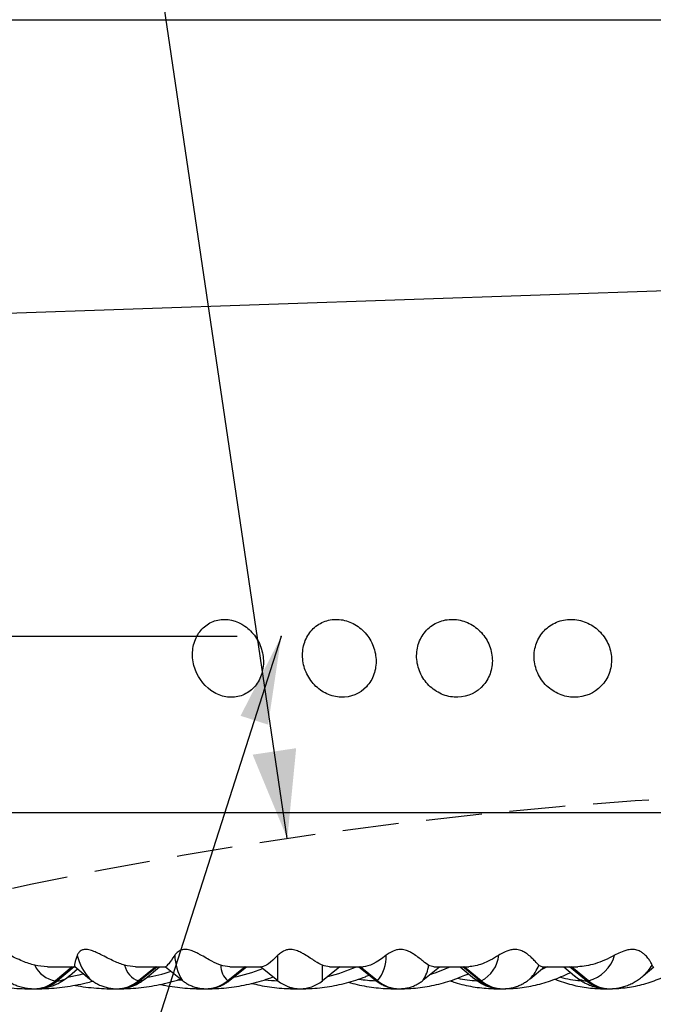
# Model space of a CAD drawing. Header units: millimetres. Extents: x 10 to 412, y 8 to 584.
# Tile 63 of 83: x 307 to 321, y 324 to 346. Entities that reach past the tile are written whole.
import ezdxf

# ---------------------------------------------------------------- set-up
doc = ezdxf.new("R2010")
doc.units = ezdxf.units.MM
doc.header["$PDSIZE"] = -1
doc.linetypes.add('HIDDEN', pattern=[1.905, 1.27, -0.635])
for name, color, linetype in [('DETAIL', 3, 'Continuous'), ('DIMENSIONS', 2, 'Continuous'), ('HIDDEN', 3, 'HIDDEN'), ('TEXT', 2, 'Continuous')]:
    doc.layers.add(name, color=color, linetype=linetype)
doc.layers.add('OUTLINE', color=7, linetype='Continuous', lineweight=25)
doc.styles.add('SLDTEXTSTYLE0', font='TXT', dxfattribs={"width": 0.75})
doc.dimstyles.new('SLDDIMSTYLE1', dxfattribs={"dimtxt": 3.5, "dimasz": 2, "dimexe": 0, "dimexo": 0.0625, "dimgap": 0.875, "dimtad": 1, "dimrnd": 1e-09, "dimzin": 12, "dimdsep": 46, "dimtxsty": 'SLDTEXTSTYLE0', "dimsah": 1, "dimcen": 0, "dimadec": 0, "dimazin": 3, "dimtfac": 1, "dimtofl": 0, "dimtmove": 0, "dimatfit": 3, "dimfxl": 0, "dimfrac": 2, "dimtolj": 1, "dimtzin": 12, "dimarcsym": 0})
doc.dimstyles.new('SLDDIMSTYLE10', dxfattribs={"dimtxt": 3.5, "dimasz": 2, "dimexe": 0, "dimexo": 0.0625, "dimgap": 0.875, "dimtad": 1, "dimrnd": 1e-09, "dimzin": 12, "dimdsep": 46, "dimtxsty": 'SLDTEXTSTYLE0', "dimsah": 1, "dimcen": 0.09, "dimadec": 0, "dimazin": 3, "dimtol": 1, "dimtp": 1.4, "dimtm": 1.4, "dimtfac": 1, "dimtofl": 0, "dimtmove": 0, "dimatfit": 3, "dimfxl": 0, "dimfrac": 2, "dimtolj": 1, "dimarcsym": 0})
doc.dimstyles.new('SLDDIMSTYLE12', dxfattribs={"dimtxt": 0.18, "dimasz": 2, "dimexe": 0, "dimexo": 0.0625, "dimgap": 0, "dimtad": 0, "dimtih": 1, "dimtoh": 1, "dimdec": 0, "dimrnd": 1e-09, "dimzin": 0, "dimdsep": 46, "dimtxsty": 'Standard', "dimsah": 1, "dimcen": 0.09, "dimadec": 0, "dimazin": 0, "dimtfac": 2, "dimtdec": 0, "dimtofl": 0, "dimtmove": 0, "dimatfit": 3, "dimfxl": 0, "dimfrac": 2, "dimtolj": 1, "dimtzin": 0, "dimarcsym": 0})
doc.dimstyles.new('SLDDIMSTYLE4', dxfattribs={"dimtxt": 3.5, "dimasz": 2, "dimexe": 0, "dimexo": 0.0625, "dimgap": 0.875, "dimtad": 1, "dimrnd": 1e-09, "dimzin": 12, "dimdsep": 46, "dimtxsty": 'SLDTEXTSTYLE0', "dimsah": 1, "dimcen": 0.09, "dimadec": 0, "dimazin": 3, "dimtol": 1, "dimtp": 1.5, "dimtm": 1.5, "dimtfac": 1, "dimtofl": 0, "dimtmove": 0, "dimatfit": 3, "dimfxl": 0, "dimfrac": 2, "dimtolj": 1, "dimarcsym": 0})
doc.dimstyles.new('SLDDIMSTYLE8', dxfattribs={"dimtxt": 3.5, "dimasz": 2, "dimexe": 0, "dimexo": 0.0625, "dimgap": 0.875, "dimtad": 1, "dimrnd": 1e-09, "dimzin": 12, "dimdsep": 46, "dimtxsty": 'SLDTEXTSTYLE0', "dimsah": 1, "dimcen": 0.09, "dimadec": 0, "dimazin": 3, "dimtfac": 1, "dimtofl": 0, "dimtmove": 0, "dimatfit": 3, "dimfxl": 0, "dimfrac": 2, "dimtolj": 1, "dimtzin": 12, "dimarcsym": 0})
doc.dimstyles.new('SLDDIMSTYLE9', dxfattribs={"dimtxt": 3.5, "dimasz": 2, "dimexe": 0, "dimexo": 0.0625, "dimgap": 0.875, "dimtad": 1, "dimrnd": 1e-09, "dimzin": 12, "dimdsep": 46, "dimtxsty": 'SLDTEXTSTYLE0', "dimsah": 1, "dimcen": 0, "dimadec": 0, "dimazin": 3, "dimtfac": 1, "dimtofl": 0, "dimtmove": 0, "dimatfit": 3, "dimfxl": 0, "dimfrac": 2, "dimtolj": 1, "dimtzin": 12, "dimarcsym": 0})

# ---------------------------------------------------------------- blocks, each defined once
blk = doc.blocks.new('_D_1')
at = {"layer": 'DIMENSIONS'}
blk.add_line((312.899, 327.714), (304.925, 381.509), dxfattribs=at)
blk.add_solid([(312.899, 327.714), (313.1, 329.766), (312.111, 329.619)], dxfattribs=at)
at = {"layer": 'DIMENSIONS', "char_height": 3.5, "attachment_point": 1, "rotation": 278.4315, "style": 'SLDTEXTSTYLE0'}
for s, insert in [('R', (309.62, 380.601)), ('100,95', (310.035, 377.798))]:
    blk.add_mtext(s, dxfattribs=dict(at, insert=insert))
blk = doc.blocks.new('_D_4')
at = {"layer": 'DIMENSIONS'}
for p, q in [((316.213, 571.805), (257.7, 571.805)), ((259.7, 324.805), (259.7, 571.805)), ((297.725, 324.805), (257.7, 324.805))]:
    blk.add_line(p, q, dxfattribs=at)
for points in [[(259.7, 571.805), (259.2, 569.805), (260.2, 569.805)], [(259.7, 324.805), (260.2, 326.805), (259.2, 326.805)]]:
    blk.add_solid(points, dxfattribs=at)
at = {"layer": 'DIMENSIONS', "attachment_point": 1, "rotation": 90, "style": 'SLDTEXTSTYLE0'}
for s, insert, char_height in [('±1,50', (256.2, 448.683), 2.5), ('247', (255.188, 439.632), 3.5)]:
    blk.add_mtext(s, dxfattribs=dict(at, insert=insert, char_height=char_height))
blk = doc.blocks.new('_D_19')
at = {"layer": 'DIMENSIONS'}
for p, q in [((311.761, 332.305), (267.15, 332.305)), ((269.15, 324.805), (269.15, 332.305)), ((297.725, 324.805), (267.15, 324.805)), ((269.15, 324.805), (269.15, 316.6))]:
    blk.add_line(p, q, dxfattribs=at)
for points in [[(269.15, 332.305), (268.65, 330.305), (269.65, 330.305)], [(269.15, 324.805), (269.65, 326.805), (268.65, 326.805)]]:
    blk.add_solid(points, dxfattribs=at)
at = {"layer": 'DIMENSIONS', "insert": (264.638, 316.6), "char_height": 3.5, "attachment_point": 1, "rotation": 90, "style": 'SLDTEXTSTYLE0'}
blk.add_mtext('7,5', dxfattribs=at)
blk = doc.blocks.new('_D_32')
at = {"layer": 'DIMENSIONS'}
for q in [(340.05, 340.805), (281.446, 338.767)]:
    blk.add_line((292.079, 339.137), q, dxfattribs=at)
blk.add_solid([(292.079, 339.137), (290.063, 339.567), (290.098, 338.568)], dxfattribs=at)
at = {"layer": 'DIMENSIONS', "insert": (281.289, 343.273), "char_height": 3.5, "attachment_point": 1, "rotation": 1.9917, "style": 'SLDTEXTSTYLE0'}
blk.add_mtext('R48', dxfattribs=at)
blk = doc.blocks.new('_D_34')
at = {"layer": 'DIMENSIONS'}
for p, q in [((297.725, 327.805), (297.725, 305.606)), ((357.675, 327.805), (357.675, 305.606)), ((357.675, 307.606), (297.725, 307.606))]:
    blk.add_line(p, q, dxfattribs=at)
for points in [[(297.725, 307.606), (299.725, 307.106), (299.725, 308.106)], [(357.675, 307.606), (355.675, 308.106), (355.675, 307.106)]]:
    blk.add_solid(points, dxfattribs=at)
at = {"layer": 'DIMENSIONS', "char_height": 3.5, "attachment_point": 1, "style": 'SLDTEXTSTYLE0'}
for s, insert in [('%%c', (319.242, 312.118)), ('59,95', (324.521, 312.171))]:
    blk.add_mtext(s, dxfattribs=dict(at, insert=insert))
blk = doc.blocks.new('_D_40')
at = {"layer": 'DIMENSIONS'}
for p, q in [((292.05, 339.805), (292.05, 299.372)), ((363.35, 339.805), (363.35, 299.372)), ((363.35, 301.372), (292.05, 301.372))]:
    blk.add_line(p, q, dxfattribs=at)
for points in [[(292.05, 301.372), (294.05, 300.872), (294.05, 301.872)], [(363.35, 301.372), (361.35, 301.872), (361.35, 300.872)]]:
    blk.add_solid(points, dxfattribs=at)
at = {"layer": 'DIMENSIONS', "attachment_point": 1, "style": 'SLDTEXTSTYLE0'}
for s, insert, char_height in [('%%c', (315.741, 305.884), 3.5), ('71,3', (321.02, 305.937), 3.5), ('±1,40', (331.364, 304.926), 2.5)]:
    blk.add_mtext(s, dxfattribs=dict(at, insert=insert, char_height=char_height))

msp = doc.modelspace()

# ---------------------------------------------------------------- linework, layer by layer
msp.add_point((312.76119, 332.30517))
at = {"layer": 'DETAIL'}
for p, q in [((292.05013, 346.30517), (363.35013, 346.30517)), ((312.6867, 324.48392), (312.6867, 325.06514)), ((308.01251, 324.80517), (307.63003, 324.48392)), ((308.05951, 324.80517), (307.67703, 324.48392)), ((309.90833, 324.80517), (309.51837, 324.48392)), ((309.93986, 324.80517), (309.5499, 324.48392)), ((311.93955, 324.80517), (311.54508, 324.48392)), ((311.95538, 324.80517), (311.56091, 324.48392)), ((313.69475, 324.48392), (313.69475, 324.83969)), ((314.93096, 324.48392), (314.53649, 324.80517)), ((314.94678, 324.48392), (314.55232, 324.80517)), ((317.2724, 324.48392), (316.88245, 324.80517)), ((317.30393, 324.48392), (316.91398, 324.80517)), ((319.69321, 324.48392), (319.31073, 324.80517)), ((319.7402, 324.48392), (319.35772, 324.80517)), ((307.67703, 324.48392), (307.63003, 324.48392)), ((309.5499, 324.48392), (309.51837, 324.48392)), ((311.56091, 324.48392), (311.54508, 324.48392)), ((314.93096, 324.48392), (314.94678, 324.48392)), ((317.2724, 324.48392), (317.30393, 324.48392)), ((319.69321, 324.48392), (319.7402, 324.48392)), ((313.2118, 324.30545), (313.22237, 324.30517)), ((320.06858, 324.30558), (320.08693, 324.30517))]:
    msp.add_line(p, q, dxfattribs=at)
at = {"layer": 'DETAIL', "flags": 128}
for points in [[(318.80471, 324.80517), (318.74168, 324.77439), (318.66197, 324.73787)], [(308.27374, 324.64348), (308.159, 324.61374), (307.90594, 324.55932)], [(310.51286, 324.48888), (310.50007, 324.48954), (310.40142, 324.49604)], [(311.59074, 324.49608), (311.58533, 324.49206), (311.56091, 324.48392)], [(314.90113, 324.49608), (314.9058, 324.49256), (314.93096, 324.48392)], [(307.01177, 324.31296), (307.01246, 324.31259), (307.0406, 324.30517)], [(308.8645, 324.31674), (308.87369, 324.31259), (308.91087, 324.30517)], [(310.8521, 324.32354), (310.8782, 324.31259), (310.92414, 324.30517)], [(315.20005, 324.33178), (315.25506, 324.31259), (315.31742, 324.30517)]]:
    msp.add_lwpolyline(points, dxfattribs=at)
at = {"layer": 'DETAIL'}
for centre, radius, start, end in [((309.34301, 325.36311), 1.25186, 193.769703, 221.437183), ((311.56852, 325.12193), 1.22898, 182.648327, 210.595573), ((314.27298, 325.04082), 0.87415, 320.426102, 1.59425), ((316.97343, 325.13775), 0.73262, 296.815955, 354.311883), ((319.52689, 325.29602), 0.83965, 284.7176, 344.039587), ((307.72691, 325.10097), 0.62461, 204.728284, 261.077333), ((309.66847, 324.93499), 0.47539, 191.565267, 251.59455), ((311.85111, 324.83335), 0.46449, 179.21823, 228.78844), ((312.93951, 328.24328), 3.76294, 283.511948, 293.981889), ((315.33199, 324.93446), 0.78319, 325.988574, 353.049578), ((315.12194, 327.93814), 3.46181, 287.217988, 295.175557), ((317.81377, 325.13432), 0.85116, 315.212071, 339.747833), ((320.27834, 325.38736), 1.05869, 311.928729, 328.847961), ((307.6576, 324.9064), 0.42293, 272.632814, 313.419203), ((308.90021, 328.79273), 4.30965, 280.678076, 288.365618), ((310.8598, 328.52981), 4.04749, 281.628641, 291.482734), ((319.71345, 324.90832), 0.42488, 226.678698, 267.269144), ((307.14179, 325.06131), 0.75614, 270.085757, 310.217709), ((307.18866, 325.06165), 0.75649, 270.114547, 310.208201), ((309.02136, 325.08551), 0.78034, 270.025103, 309.562758), ((309.05287, 325.08557), 0.7804, 270.049127, 309.561203), ((309.53985, 324.67766), 0.194, 272.970744, 312.003235), ((311.04264, 325.10069), 0.79553, 269.942227, 309.16774), ((311.05864, 325.10019), 0.79503, 270.011802, 309.180467), ((312.81177, 328.08708), 3.60312, 263.326284, 267.965464), ((315.02883, 327.73081), 3.24691, 261.102098, 267.864946), ((315.43325, 325.10026), 0.79509, 230.821088, 269.986643), ((315.44921, 325.10064), 0.79547, 230.830878, 270.049387), ((317.34127, 327.33587), 2.85199, 258.463825, 267.268789), ((317.28289, 324.6787), 0.19506, 228.107355, 266.91898), ((317.76955, 325.08586), 0.78069, 230.44653, 269.94314), ((317.80094, 325.08547), 0.78031, 230.436346, 269.970383), ((319.73556, 326.94712), 2.46342, 255.109759, 265.850347), ((320.18183, 325.06234), 0.75718, 229.810854, 269.866362), ((320.22842, 325.06125), 0.75608, 229.780594, 269.904706), ((313.07032, 324.53657), 0.23147, 235.571483, 268.704336)]:
    msp.add_arc(centre, radius, start, end, dxfattribs=at)
at = {"layer": 'HIDDEN'}
msp.add_arc((327.70013, 227.85991), 100.94525, 74.2800963, 105.7199037, dxfattribs=at)
at = {"layer": 'OUTLINE'}
for p, q in [((293.70631, 328.30517), (361.69396, 328.30517)), ((307.44959, 324.80517), (308.08469, 324.80517)), ((308.07477, 324.80909), (308.40587, 324.5335)), ((309.45283, 324.80517), (310.1348, 324.80517)), ((309.66967, 324.5335), (309.99604, 324.80517)), ((310.13409, 324.80385), (310.51104, 324.49608)), ((311.59074, 324.49608), (311.96932, 324.80517)), ((311.59494, 324.80517), (312.3186, 324.80517)), ((312.6867, 324.48392), (312.29072, 324.80517)), ((314.09072, 324.80517), (313.69475, 324.48392)), ((313.85962, 324.80517), (314.61946, 324.80517)), ((314.52348, 324.80441), (314.90113, 324.49608)), ((315.98083, 324.49608), (316.35885, 324.80471)), ((316.22964, 324.80517), (317.01987, 324.80517)), ((316.82626, 324.80517), (317.15264, 324.5335)), ((318.41644, 324.5335), (318.74169, 324.80424)), ((318.68695, 324.80517), (319.50156, 324.80517)), ((319.1826, 324.80517), (319.42194, 324.59921)), ((320.98517, 324.59921), (321.22415, 324.80485)), ((307.94829, 324.59921), (308.13446, 324.75941)), ((307.95147, 324.60197), (307.94829, 324.59921)), ((319.41868, 324.60204), (319.42194, 324.59921)), ((308.40587, 324.5335), (308.40451, 324.53463)), ((307.0406, 324.30517), (307.14318, 324.30517)), ((307.14318, 324.30517), (307.19018, 324.30517)), ((307.19018, 324.30517), (307.21599, 324.30517)), ((308.91087, 324.30517), (309.022, 324.30517)), ((309.022, 324.30517), (309.05353, 324.30517)), ((309.05353, 324.30517), (309.0815, 324.30517)), ((310.92414, 324.30517), (311.04298, 324.30517)), ((311.04298, 324.30517), (311.0588, 324.30517)), ((311.0588, 324.30517), (311.08871, 324.30517)), ((313.06509, 324.30517), (313.22234, 324.30517)), ((315.31742, 324.30517), (315.43307, 324.30517)), ((315.43307, 324.30517), (315.44889, 324.30517)), ((315.44889, 324.30517), (315.46616, 324.30517)), ((317.66398, 324.30517), (317.76877, 324.30517)), ((317.76877, 324.30517), (317.8003, 324.30517)), ((317.8003, 324.30517), (317.80308, 324.30517)), ((320.08693, 324.30517), (320.18006, 324.30517)), ((320.18006, 324.30517), (320.22706, 324.30517))]:
    msp.add_line(p, q, dxfattribs=at)
at = {"layer": 'OUTLINE', "flags": 128}
msp.add_lwpolyline([(318.41644, 324.5335), (318.41761, 324.53448), (318.41786, 324.53469)], dxfattribs=at)
at = {"layer": 'OUTLINE'}
msp.add_arc((313.19072, 325.10517), 0.8, 230.947466, 309.052534, dxfattribs=at)
for points, knots in [([(312.25628, 331.30908), (312.30761, 331.40575), (312.3398, 331.51493), (312.36235, 331.74133), (312.35259, 331.8603), (312.29296, 332.087), (312.24255, 332.19701), (312.10989, 332.38982), (312.02724, 332.47371), (311.74851, 332.66861), (311.52386, 332.71836), (311.22126, 332.6536), (311.12628, 332.60943), (310.96315, 332.48334), (310.89398, 332.40034), (310.79348, 332.21007), (310.7611, 332.10078), (310.73855, 331.87453), (310.74801, 331.75612), (310.83722, 331.41371), (310.97957, 331.20543), (311.25678, 331.01032), (311.35912, 330.96448), (311.56734, 330.91775), (311.67462, 330.91677), (311.87557, 330.95954), (311.97136, 331.00376), (312.13532, 331.12984), (312.20495, 331.21242), (312.25628, 331.30908)], [0, 0, 0, 0, 0.0625, 0.0625, 0.125, 0.125, 0.1875, 0.1875, 0.25, 0.25, 0.375, 0.375, 0.4375, 0.4375, 0.5, 0.5, 0.5625, 0.5625, 0.625, 0.625, 0.75, 0.75, 0.8125, 0.8125, 0.875, 0.875, 0.9375, 0.9375, 1, 1, 1, 1]), ([(314.69658, 331.16247), (314.77096, 331.24247), (314.82797, 331.33785), (314.9023, 331.5496), (314.91876, 331.66497), (314.90809, 331.89617), (314.88067, 332.01342), (314.78713, 332.22906), (314.72009, 332.32962), (314.55813, 332.49738), (314.46245, 332.56572), (314.25631, 332.66053), (314.14729, 332.68682), (313.92749, 332.69393), (313.82072, 332.67461), (313.62324, 332.59292), (313.53391, 332.53061), (313.38757, 332.37294), (313.32991, 332.2765), (313.25633, 332.06641), (313.2397, 331.95058), (313.25016, 331.71951), (313.27713, 331.6026), (313.37059, 331.38547), (313.4363, 331.28594), (313.59948, 331.11583), (313.69414, 331.04811), (313.89981, 330.95307), (314.00971, 330.9267), (314.33542, 330.91601), (314.54782, 331.00246), (314.69658, 331.16247)], [0, 0, 0, 0, 0.0625, 0.0625, 0.125, 0.125, 0.1875, 0.1875, 0.25, 0.25, 0.3125, 0.3125, 0.375, 0.375, 0.4375, 0.4375, 0.5, 0.5, 0.5625, 0.5625, 0.625, 0.625, 0.6875, 0.6875, 0.75, 0.75, 0.8125, 0.8125, 0.875, 0.875, 1, 1, 1, 1]), ([(317.35712, 331.20095), (317.42988, 331.28607), (317.48416, 331.38548), (317.55108, 331.60275), (317.5629, 331.71955), (317.54186, 331.95071), (317.50863, 332.06651), (317.40341, 332.27662), (317.33038, 332.37306), (317.15719, 332.53072), (317.05623, 332.59301), (316.84093, 332.67467), (316.72809, 332.69396), (316.5025, 332.68678), (316.39388, 332.66045), (316.19492, 332.56562), (316.10599, 332.49727), (315.96272, 332.3295), (315.90774, 332.22894), (315.84138, 332.01333), (315.82934, 331.89603), (315.85009, 331.66493), (315.88282, 331.54946), (315.98807, 331.33782), (316.05975, 331.24235), (316.23442, 331.08245), (316.33438, 331.02075), (316.54933, 330.93889), (316.66315, 330.91961), (316.99754, 330.93014), (317.21158, 331.0307), (317.35712, 331.20095)], [0, 0, 0, 0, 0.0625, 0.0625, 0.125, 0.125, 0.1875, 0.1875, 0.25, 0.25, 0.3125, 0.3125, 0.375, 0.375, 0.4375, 0.4375, 0.5, 0.5, 0.5625, 0.5625, 0.625, 0.625, 0.6875, 0.6875, 0.75, 0.75, 0.8125, 0.8125, 0.875, 0.875, 1, 1, 1, 1]), ([(319.96916, 331.12091), (320.05594, 331.1946), (320.12599, 331.28485), (320.22648, 331.48919), (320.25589, 331.60234), (320.26881, 331.83246), (320.25215, 331.95085), (320.17601, 332.17186), (320.11578, 332.27672), (319.96236, 332.45541), (319.86848, 332.53046), (319.66072, 332.64009), (319.54832, 332.6744), (319.3169, 332.69804), (319.20211, 332.68693), (318.98499, 332.62086), (318.88411, 332.56584), (318.71303, 332.42064), (318.64202, 332.32941), (318.54231, 332.12673), (318.51261, 332.01315), (318.49952, 331.78325), (318.51583, 331.66523), (318.59196, 331.44276), (318.65107, 331.339), (318.80583, 331.15785), (318.89886, 331.08345), (319.10632, 330.97356), (319.21968, 330.93908), (319.56253, 330.90382), (319.7956, 330.97351), (319.96916, 331.12091)], [0, 0, 0, 0, 0.0625, 0.0625, 0.125, 0.125, 0.1875, 0.1875, 0.25, 0.25, 0.3125, 0.3125, 0.375, 0.375, 0.4375, 0.4375, 0.5, 0.5, 0.5625, 0.5625, 0.625, 0.625, 0.6875, 0.6875, 0.75, 0.75, 0.8125, 0.8125, 0.875, 0.875, 1, 1, 1, 1]), ([(307.15958, 324.83969), (307.07357, 324.86071), (306.98055, 324.89197), (306.8303, 324.95332), (306.77826, 324.97621), (306.6676, 325.02698), (306.60904, 325.05498), (306.51416, 325.0989), (306.48128, 325.1139), (306.41026, 325.1441), (306.37213, 325.15936), (306.2928, 325.18466), (306.25116, 325.19401), (306.18458, 325.19806), (306.16014, 325.19368), (306.10477, 325.17324), (306.08899, 325.15175), (306.06737, 325.10871), (306.06331, 325.08658), (306.06236, 325.06513)], [0, 0, 0, 0, 0.25, 0.25, 0.375, 0.375, 0.5, 0.5, 0.5625, 0.5625, 0.625, 0.625, 0.6875, 0.6875, 0.75, 0.75, 0.875, 0.875, 1, 1, 1, 1]), ([(308.12713, 325.06514), (308.1154, 325.03188), (308.0919, 324.96524), (308.07041, 324.8835), (308.06249, 324.82532), (308.074, 324.81686), (308.0785, 324.81355)], [0, 0, 0, 0, 0.23562879, 0.47213694, 0.79331749, 1, 1, 1, 1]), ([(309.20273, 324.83969), (309.12919, 324.86065), (309.04849, 324.89172), (308.91416, 324.95336), (308.86733, 324.97631), (308.76694, 325.02696), (308.71311, 325.05497), (308.62325, 325.09933), (308.59191, 325.11444), (308.52359, 325.14468), (308.48649, 325.1599), (308.40847, 325.1848), (308.36599, 325.19411), (308.29548, 325.19803), (308.26823, 325.19361), (308.20367, 325.17315), (308.18112, 325.15173), (308.14584, 325.10867), (308.13494, 325.08655), (308.12713, 325.06513)], [0, 0, 0, 0, 0.25, 0.25, 0.375, 0.375, 0.5, 0.5, 0.5625, 0.5625, 0.625, 0.625, 0.6875, 0.6875, 0.75, 0.75, 0.875, 0.875, 1, 1, 1, 1]), ([(310.34085, 325.06513), (310.28441, 324.98246), (310.23824, 324.91803), (310.16899, 324.82921), (310.14604, 324.80517), (310.1348, 324.80517)], [0, 0, 0, 0, 0.5, 0.5, 1, 1, 1, 1]), ([(311.38666, 324.83969), (311.32588, 324.86065), (311.25886, 324.89118), (311.1425, 324.9526), (311.10082, 324.97582), (311.01089, 325.02664), (310.96282, 325.05431), (310.87946, 325.09882), (310.84992, 325.11406), (310.78562, 325.1441), (310.75023, 325.1593), (310.67208, 325.18472), (310.62957, 325.19395), (310.55537, 325.19808), (310.52486, 325.19366), (310.45172, 325.17346), (310.42184, 325.15172), (310.3734, 325.10893), (310.3556, 325.08673), (310.34085, 325.06513)], [0, 0, 0, 0, 0.25, 0.25, 0.375, 0.375, 0.5, 0.5, 0.5625, 0.5625, 0.625, 0.625, 0.6875, 0.6875, 0.75, 0.75, 0.875, 0.875, 1, 1, 1, 1]), ([(313.69475, 324.83969), (313.64646, 324.86097), (313.59177, 324.89195), (313.49433, 324.95319), (313.45927, 324.97608), (313.38068, 325.02699), (313.33737, 325.05511), (313.26124, 325.0996), (313.23388, 325.11487), (313.17324, 325.14491), (313.13953, 325.16002), (313.06293, 325.1852), (313.02046, 325.19421), (312.94313, 325.19799), (312.91078, 325.19347), (312.83002, 325.1732), (312.79386, 325.1516), (312.73267, 325.10894), (312.70816, 325.0867), (312.6867, 325.06513)], [0, 0, 0, 0, 0.25, 0.25, 0.375, 0.375, 0.5, 0.5, 0.5625, 0.5625, 0.625, 0.625, 0.6875, 0.6875, 0.75, 0.75, 0.875, 0.875, 1, 1, 1, 1]), ([(316.10942, 324.83969), (316.07518, 324.86082), (316.03339, 324.89211), (315.9548, 324.95364), (315.92594, 324.97655), (315.85979, 325.0272), (315.82238, 325.05527), (315.75452, 325.09954), (315.72991, 325.11467), (315.6733, 325.14491), (315.64128, 325.16005), (315.5682, 325.18485), (315.52488, 325.19415), (315.44568, 325.19801), (315.41077, 325.19357), (315.32145, 325.17315), (315.27927, 325.15151), (315.2054, 325.10867), (315.17468, 325.08657), (315.1468, 325.06513)], [0, 0, 0, 0, 0.25, 0.25, 0.375, 0.375, 0.5, 0.5, 0.5625, 0.5625, 0.625, 0.625, 0.6875, 0.6875, 0.75, 0.75, 0.875, 0.875, 1, 1, 1, 1]), ([(317.70244, 325.06513), (317.56985, 324.98205), (317.44616, 324.91771), (317.21835, 324.82925), (317.11363, 324.80517), (317.01987, 324.80517)], [0, 0, 0, 0, 0.5, 0.5, 1, 1, 1, 1]), ([(318.61231, 324.83969), (318.59205, 324.86079), (318.56412, 324.89207), (318.50562, 324.95335), (318.48336, 324.97614), (318.43024, 325.02637), (318.3998, 325.05383), (318.34019, 325.09843), (318.31814, 325.11371), (318.26644, 325.14408), (318.23719, 325.15911), (318.166, 325.18453), (318.12361, 325.1939), (318.04189, 325.1981), (318.00492, 325.19374), (317.90803, 325.17341), (317.86033, 325.15195), (317.7737, 325.10876), (317.73668, 325.08659), (317.70244, 325.06513)], [0, 0, 0, 0, 0.25, 0.25, 0.375, 0.375, 0.5, 0.5, 0.5625, 0.5625, 0.625, 0.625, 0.6875, 0.6875, 0.75, 0.75, 0.875, 0.875, 1, 1, 1, 1]), ([(320.33417, 325.06513), (320.17843, 324.98224), (320.03059, 324.91788), (319.7525, 324.82928), (319.62143, 324.80517), (319.50156, 324.80517)], [0, 0, 0, 0, 0.5, 0.5, 1, 1, 1, 1]), ([(321.18436, 324.83969), (321.17819, 324.86081), (321.16431, 324.8921), (321.126, 324.95344), (321.11032, 324.97626), (321.06995, 325.0266), (321.04561, 325.05421), (320.9948, 325.09884), (320.97558, 325.1141), (320.92926, 325.14432), (320.90238, 325.15932), (320.83452, 325.18466), (320.79285, 325.19398), (320.7101, 325.19808), (320.67146, 325.19369), (320.56835, 325.17332), (320.51526, 325.15187), (320.41738, 325.10873), (320.37446, 325.08658), (320.33417, 325.06513)], [0, 0, 0, 0, 0.25, 0.25, 0.375, 0.375, 0.5, 0.5, 0.5625, 0.5625, 0.625, 0.625, 0.6875, 0.6875, 0.75, 0.75, 0.875, 0.875, 1, 1, 1, 1]), ([(306.38461, 324.60049), (306.38913, 324.59631), (306.42169, 324.56619), (306.48887, 324.51681), (306.58531, 324.45467), (306.68619, 324.40323), (306.79388, 324.36053), (306.90823, 324.32879), (307.02642, 324.30877), (307.10506, 324.30634), (307.14318, 324.30517)], [0, 0, 0, 0, 0.024138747, 0.173901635, 0.31619638, 0.453000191, 0.585887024, 0.729256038, 0.868761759, 1, 1, 1, 1]), ([(307.19018, 324.30517), (307.23047, 324.30647), (307.30964, 324.30904), (307.4255, 324.32909), (307.53634, 324.35959), (307.64259, 324.40112), (307.7442, 324.4525), (307.84047, 324.51391), (307.91058, 324.56551), (307.94604, 324.59812), (307.95383, 324.60529)], [0, 0, 0, 0, 0.13744956, 0.27008468, 0.4027229, 0.53650959, 0.67273235, 0.81291773, 0.95887781, 1, 1, 1, 1]), ([(313.22234, 324.30517), (313.26638, 324.30561), (313.38517, 324.30679), (313.57847, 324.31923), (313.80149, 324.34564), (314.02297, 324.38486), (314.24243, 324.43638), (314.45903, 324.50101), (314.63063, 324.56034), (314.72836, 324.60225), (314.75638, 324.61426)], [0, 0, 0, 0, 0.08420029, 0.22710976, 0.37002348, 0.51297093, 0.65599425, 0.79912595, 0.94240412, 1, 1, 1, 1]), ([(315.46616, 324.30517), (315.5088, 324.30562), (315.62299, 324.30683), (315.80848, 324.31939), (316.02186, 324.34584), (316.23373, 324.38514), (316.44363, 324.43681), (316.65089, 324.50119), (316.84142, 324.57126), (316.96076, 324.62532), (317.01358, 324.64925)], [0, 0, 0, 0, 0.080539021, 0.215628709, 0.350721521, 0.485875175, 0.621151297, 0.756602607, 0.892283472, 1, 1, 1, 1]), ([(317.80308, 324.30517), (317.84423, 324.30563), (317.95332, 324.30688), (318.13012, 324.31956), (318.33271, 324.34617), (318.53383, 324.3855), (318.73296, 324.43737), (318.92982, 324.50131), (319.12333, 324.57869), (319.25714, 324.6379), (319.32491, 324.67454), (319.33075, 324.6777)], [0, 0, 0, 0, 0.07838138, 0.20780754, 0.33724254, 0.46677616, 0.59650536, 0.72651771, 0.85688998, 0.98768421, 1, 1, 1, 1]), ([(319.41645, 324.6056), (319.43453, 324.58968), (319.48084, 324.54889), (319.56342, 324.491), (319.66165, 324.43311), (319.76753, 324.38395), (319.88061, 324.34486), (320.00003, 324.31806), (320.10037, 324.30651), (320.16026, 324.3055), (320.18006, 324.30517)], [0, 0, 0, 0, 0.09296775, 0.23814099, 0.3767411, 0.5105637, 0.65542507, 0.79571307, 0.9324405, 1, 1, 1, 1]), ([(320.22706, 324.30517), (320.26735, 324.30647), (320.34652, 324.30904), (320.46238, 324.32909), (320.57322, 324.35959), (320.67947, 324.40112), (320.78109, 324.45249), (320.87731, 324.51394), (320.94565, 324.56403), (320.97948, 324.59505), (320.98559, 324.60066)], [0, 0, 0, 0, 0.13868597, 0.27251629, 0.40634972, 0.54134034, 0.67879167, 0.82023836, 0.9675139, 1, 1, 1, 1]), ([(320.23385, 324.30555), (320.26727, 324.30598), (320.36473, 324.30724), (320.52596, 324.31987), (320.71676, 324.34655), (320.90607, 324.38605), (321.09348, 324.43797), (321.27866, 324.50209), (321.46078, 324.57927), (321.59759, 324.64463), (321.67201, 324.68782), (321.68837, 324.69732)], [0, 0, 0, 0, 0.06648614, 0.19386857, 0.3212675, 0.44883185, 0.57670897, 0.70503755, 0.83393162, 0.96349151, 1, 1, 1, 1]), ([(306.27894, 324.36839), (306.3352, 324.35925), (306.47219, 324.33698), (306.69182, 324.31635), (306.88969, 324.30616), (307.006, 324.30539), (307.0406, 324.30517)], [0, 0, 0, 0, 0.22335964, 0.54386217, 0.86432456, 1, 1, 1, 1]), ([(307.21599, 324.30517), (307.26316, 324.30559), (307.39203, 324.30676), (307.60238, 324.31903), (307.84626, 324.34517), (308.08839, 324.38466), (308.29955, 324.42863), (308.42848, 324.4646), (308.47857, 324.47857)], [0, 0, 0, 0, 0.11075198, 0.30258466, 0.49442633, 0.68627481, 0.87813641, 1, 1, 1, 1]), ([(308.07295, 324.38398), (308.07719, 324.38307), (308.15973, 324.36538), (308.32263, 324.3424), (308.56105, 324.31648), (308.7575, 324.30635), (308.87413, 324.30545), (308.91087, 324.30517)], [0, 0, 0, 0, 0.015421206, 0.300082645, 0.58464812, 0.869137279, 1, 1, 1, 1]), ([(308.40158, 324.53745), (308.40321, 324.53596), (308.42784, 324.5134), (308.48307, 324.47374), (308.56701, 324.42122), (308.65763, 324.37749), (308.75628, 324.34181), (308.86223, 324.31685), (308.95288, 324.30626), (309.00607, 324.30542), (309.022, 324.30517)], [0, 0, 0, 0, 0.01115058, 0.16910292, 0.32158989, 0.47046152, 0.61697932, 0.77678115, 0.93310306, 1, 1, 1, 1]), ([(309.05353, 324.30517), (309.088, 324.30629), (309.15827, 324.30857), (309.26198, 324.32697), (309.36245, 324.35594), (309.45704, 324.39494), (309.54472, 324.44253), (309.61631, 324.48985), (309.65496, 324.52244), (309.67001, 324.53512)], [0, 0, 0, 0, 0.145631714, 0.296911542, 0.447001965, 0.596993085, 0.748130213, 0.901956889, 1, 1, 1, 1]), ([(309.0815, 324.30517), (309.12783, 324.3056), (309.25402, 324.30677), (309.45986, 324.31904), (309.69818, 324.34539), (309.935, 324.38433), (310.16936, 324.43657), (310.34922, 324.48409), (310.44951, 324.51818), (310.47384, 324.52645)], [0, 0, 0, 0, 0.098298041, 0.267747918, 0.437205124, 0.606672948, 0.776164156, 0.945696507, 1, 1, 1, 1]), ([(310.0167, 324.4046), (310.04861, 324.39727), (310.15643, 324.37249), (310.34253, 324.34344), (310.57412, 324.31745), (310.7683, 324.30649), (310.88501, 324.3055), (310.92414, 324.30517)], [0, 0, 0, 0, 0.10716314, 0.36209714, 0.61687365, 0.87152909, 1, 1, 1, 1]), ([(310.50825, 324.49976), (310.52057, 324.48938), (310.55498, 324.46039), (310.62085, 324.41815), (310.70393, 324.37524), (310.79346, 324.34149), (310.89033, 324.31728), (310.97438, 324.30641), (311.02648, 324.30547), (311.04298, 324.30517)], [0, 0, 0, 0, 0.09042062, 0.25247183, 0.41474794, 0.5771358, 0.73955832, 0.91752777, 1, 1, 1, 1]), ([(311.0588, 324.30517), (311.09229, 324.30634), (311.15933, 324.30868), (311.25738, 324.32734), (311.35055, 324.35597), (311.4372, 324.39395), (311.51541, 324.43978), (311.56754, 324.4757), (311.59092, 324.49661), (311.59368, 324.49907)], [0, 0, 0, 0, 0.16748638, 0.33535998, 0.49980799, 0.66147854, 0.82096413, 0.97886942, 1, 1, 1, 1]), ([(311.08871, 324.30517), (311.13399, 324.3056), (311.2568, 324.30679), (311.45692, 324.31912), (311.68829, 324.34549), (311.91812, 324.38457), (312.14573, 324.43641), (312.36582, 324.49816), (312.50799, 324.54882), (312.57658, 324.57325)], [0, 0, 0, 0, 0.089589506, 0.243003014, 0.396422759, 0.549861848, 0.703345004, 0.856892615, 1, 1, 1, 1]), ([(312.09484, 324.42685), (312.15342, 324.41249), (312.28511, 324.3802), (312.4926, 324.34488), (312.71597, 324.31855), (312.90707, 324.30667), (313.02349, 324.30556), (313.06509, 324.30517)], [0, 0, 0, 0, 0.18401009, 0.41373023, 0.64320682, 0.87249855, 1, 1, 1, 1]), ([(314.29259, 324.45354), (314.30536, 324.44949), (314.38736, 324.4235), (314.54134, 324.38768), (314.75381, 324.34689), (314.9678, 324.32012), (315.15587, 324.30696), (315.27246, 324.30567), (315.31742, 324.30517)], [0, 0, 0, 0, 0.038435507, 0.246882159, 0.454889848, 0.662533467, 0.869892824, 1, 1, 1, 1]), ([(314.89904, 324.49902), (314.91453, 324.48628), (314.95246, 324.45509), (315.02253, 324.41146), (315.10663, 324.36977), (315.1969, 324.33744), (315.29417, 324.31482), (315.37375, 324.30597), (315.42115, 324.30533), (315.43307, 324.30517)], [0, 0, 0, 0, 0.11203805, 0.27444001, 0.43707956, 0.59981136, 0.76257415, 0.94030091, 1, 1, 1, 1]), ([(315.44889, 324.30517), (315.48238, 324.30634), (315.54942, 324.30868), (315.64747, 324.32734), (315.74064, 324.35597), (315.82729, 324.39395), (315.9055, 324.43978), (315.95776, 324.47579), (315.98125, 324.49682), (315.98413, 324.4994)], [0, 0, 0, 0, 0.16733277, 0.33505232, 0.49934829, 0.66087058, 0.82021097, 0.97797144, 1, 1, 1, 1]), ([(316.59393, 324.48553), (316.63275, 324.47211), (316.73725, 324.43599), (316.91062, 324.3911), (317.11273, 324.34964), (317.31615, 324.32175), (317.50009, 324.30729), (317.61609, 324.30579), (317.66398, 324.30517)], [0, 0, 0, 0, 0.112193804, 0.301931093, 0.491029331, 0.679586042, 0.867724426, 1, 1, 1, 1]), ([(317.15141, 324.53594), (317.16126, 324.52733), (317.1946, 324.49822), (317.26008, 324.45349), (317.34652, 324.40407), (317.43903, 324.36363), (317.53918, 324.33189), (317.64327, 324.31162), (317.72163, 324.3055), (317.76236, 324.30521), (317.76877, 324.30517)], [0, 0, 0, 0, 0.065655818, 0.222082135, 0.373783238, 0.522377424, 0.66896545, 0.828187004, 0.972958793, 1, 1, 1, 1]), ([(317.8003, 324.30517), (317.83477, 324.30629), (317.90504, 324.30857), (318.00875, 324.32697), (318.10922, 324.35594), (318.2038, 324.39494), (318.29151, 324.44252), (318.36428, 324.49071), (318.40399, 324.52423), (318.42011, 324.53783)], [0, 0, 0, 0, 0.14460802, 0.29482328, 0.44385906, 0.59279682, 0.74286978, 0.89561478, 1, 1, 1, 1]), ([(318.97769, 324.52265), (318.97927, 324.52196), (319.04198, 324.49443), (319.16905, 324.45157), (319.35809, 324.39523), (319.54912, 324.35317), (319.74105, 324.32381), (319.92051, 324.30776), (320.03587, 324.30596), (320.08693, 324.30517)], [0, 0, 0, 0, 0.004480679, 0.178323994, 0.35113331, 0.523016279, 0.69411498, 0.864598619, 1, 1, 1, 1])]:
    msp.add_open_spline(points, degree=3, knots=knots, dxfattribs=at)
for points in [[(312.6867, 325.06513), (312.51888, 324.89655), (312.39637, 324.80517), (312.3186, 324.80517)], [(315.1468, 325.06513), (314.9298, 324.89828), (314.75318, 324.80517), (314.61946, 324.80517)], [(307.44959, 324.80517), (307.3494, 324.80517), (307.25299, 324.81686), (307.15958, 324.83969)], [(309.45283, 324.80517), (309.366, 324.80517), (309.2828, 324.81687), (309.20273, 324.83969)], [(311.59494, 324.80517), (311.52235, 324.80517), (311.453, 324.81682), (311.38666, 324.83969)], [(313.85962, 324.80517), (313.80176, 324.80517), (313.74684, 324.81673), (313.69475, 324.83969)], [(316.22964, 324.80517), (316.1863, 324.80517), (316.1465, 324.81681), (316.10942, 324.83969)], [(318.68695, 324.80517), (318.65888, 324.80517), (318.63427, 324.81682), (318.61231, 324.83969)], [(321.21286, 324.80517), (321.20027, 324.80517), (321.19104, 324.81682), (321.18436, 324.83969)]]:
    msp.add_open_spline(points, degree=3, dxfattribs=at)

# ---------------------------------------------------------------- dimensions: what is measured, and where the dimension line sits
at = {"layer": 'DIMENSIONS'}
for base, p2, dimstyle, picture, middle in [((259.70013, 571.80517), (317.21269, 571.80517), 'SLDDIMSTYLE4', '_D_4', (259.70013, 448.30517)), ((269.14952, 332.30517), (312.76119, 332.30517), 'SLDDIMSTYLE8', '_D_19', (269.14952, 319.83272))]:
    dim = msp.add_linear_dim(base=base, p1=(298.72494, 324.80517), p2=p2, angle=90, dimstyle=dimstyle, dxfattribs=at)
    dim.commit()
    dim.dimension.update_dxf_attribs({"geometry": picture, "text_midpoint": middle, "dimtype": 160})
for center, mpoint, dimstyle, picture, middle in [((327.70013, 227.85991), (312.89877, 327.71413), 'SLDDIMSTYLE1', '_D_1', (306.40375, 371.5314)), ((340.05013, 340.80517), (292.07913, 339.13697), 'SLDDIMSTYLE9', '_D_32', (285.37645, 338.9039))]:
    dim = msp.add_radius_dim(center=center, mpoint=mpoint, dimstyle=dimstyle, dxfattribs=at)
    dim.commit()
    dim.dimension.update_dxf_attribs({"geometry": picture, "text_midpoint": middle, "dimtype": 164})
for base, p1, p2, dimstyle, picture, middle in [((292.05013, 301.37206), (363.35013, 340.80517), (292.05013, 340.80517), 'SLDDIMSTYLE10', '_D_40', (327.70013, 301.37206)), ((297.72494, 307.60587), (357.67533, 328.80517), (297.72494, 328.80517), 'SLDDIMSTYLE8', '_D_34', (327.70013, 307.60587))]:
    dim = msp.add_linear_dim(base=base, p1=p1, p2=p2, text='%%c<>', dimstyle=dimstyle, dxfattribs=at)
    dim.commit()
    dim.dimension.update_dxf_attribs({"geometry": picture, "text_midpoint": middle, "dimtype": 160})

# ---------------------------------------------------------------- leaders
at = {"layer": 'TEXT'}
msp.add_leader([(312.76119, 332.30517), (301.36281, 296.80759)], dimstyle='SLDDIMSTYLE12', dxfattribs=at)

doc.saveas('drawing.dxf')
